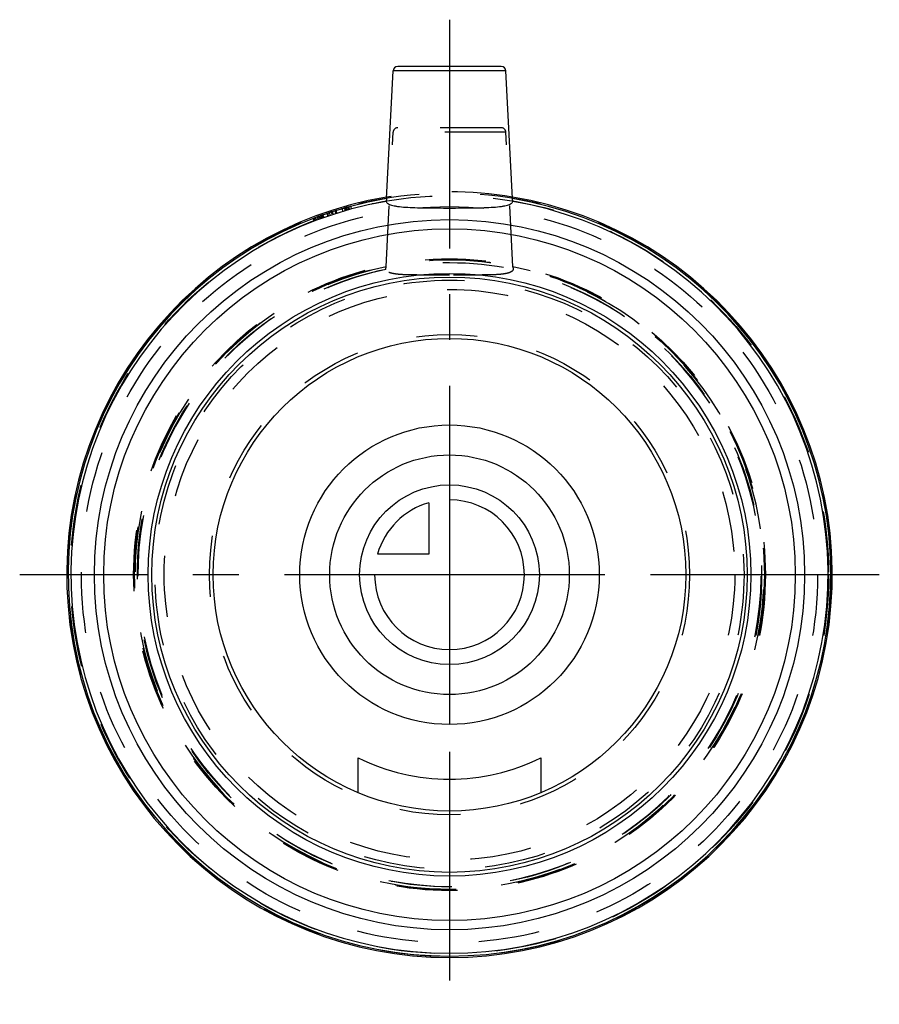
# Model space of a CAD drawing. Header units: millimetres. Extents: x 454 to 546, y 447 to 553.
import ezdxf

# ---------------------------------------------------------------- set-up
doc = ezdxf.new("R2010")
doc.units = ezdxf.units.MM
doc.header["$LTSCALE"] = 65.185185
doc.linetypes.add('CENTER', pattern=[0.6, 0.375, -0.075, 0.075, -0.075])
doc.linetypes.add('HIDDEN', pattern=[0.2, 0.1, -0.1])
for name, color, linetype in [('KOERPER', 7, 'CONTINUOUS'), ('KONST.EL_MIT_GEO', 7, 'CONTINUOUS'), ('KURVEN', 7, 'CONTINUOUS'), ('L1', 7, 'CONTINUOUS')]:
    doc.layers.add(name, color=color, linetype=linetype)

msp = doc.modelspace()

# ---------------------------------------------------------------- linework, layer by layer
at = {"layer": 'KOERPER', "color": 7, "linetype": 'Continuous'}
for p, q in [((493.26, 533.49), (493.98, 547.13)), ((506.74, 533.49), (506.02, 547.13))]:
    msp.add_line(p, q, dxfattribs=at)
at = {"layer": 'KOERPER', "color": 8, "linetype": 'HIDDEN'}
for p, q in [((493.22, 526.21), (493.98, 540.58)), ((506.78, 526.21), (506.02, 540.58))]:
    msp.add_line(p, q, dxfattribs=at)
msp.add_circle((500, 493.3), 33.75, dxfattribs=at)
at = {"layer": 'KOERPER', "color": 7, "linetype": 'Continuous'}
for radius, start, end in [(40.9, 99.4731, 80.5269), (40.75, 99.5206, 80.4794), (40.45, 99.6069, 80.3931)]:
    msp.add_arc((500, 493.3), radius, start, end, dxfattribs=at)
at = {"layer": 'KOERPER', "color": 8, "linetype": 'HIDDEN'}
for radius, start, end in [(40.9, 80.5269, 99.4731), (33.6, 101.6387, 78.3613), (33.3, 101.7634, 78.2366)]:
    msp.add_arc((500, 493.3), radius, start, end, dxfattribs=at)
at = {"layer": 'KOERPER', "color": 7, "linetype": 'Continuous'}
for points, knots in [([(493.26, 533.49), (493.26, 533.42), (493.25, 533.33), (493.25, 533.23), (493.25, 533.2), (493.25, 533.19)], [0, 0, 0, 0, 0.645345, 0.874784, 1, 1, 1, 1]), ([(506.75, 533.19), (506.75, 533.2), (506.75, 533.23), (506.75, 533.33), (506.74, 533.42), (506.74, 533.49)], [0, 0, 0, 0, 0.12521, 0.354631, 1, 1, 1, 1]), ([(493.25, 533.19), (493.25, 533.14), (493.29, 533.05), (493.41, 532.95), (493.59, 532.85), (493.82, 532.77), (494.11, 532.71), (494.6, 532.62), (495.34, 532.56), (496.34, 532.51), (497.48, 532.49), (498.72, 532.48), (499.57, 532.48), (500, 532.48)], [0, 0, 0, 0, 0.018371, 0.040395, 0.068486, 0.103729, 0.146498, 0.196772, 0.318625, 0.465569, 0.632319, 0.812686, 1, 1, 1, 1]), ([(500, 532.48), (500.43, 532.48), (501.28, 532.48), (502.52, 532.49), (503.66, 532.51), (504.66, 532.56), (505.4, 532.62), (505.89, 532.71), (506.18, 532.77), (506.41, 532.85), (506.59, 532.95), (506.71, 533.05), (506.75, 533.14), (506.75, 533.19)], [0, 0, 0, 0, 0.187314, 0.367681, 0.534432, 0.681375, 0.803229, 0.853502, 0.896271, 0.931514, 0.959605, 0.981629, 1, 1, 1, 1])]:
    msp.add_open_spline(points, degree=3, knots=knots, dxfattribs=at)
at = {"layer": 'KOERPER', "color": 8, "linetype": 'HIDDEN'}
for points, knots in [([(493.21, 525.9), (493.21, 525.92), (493.21, 525.95), (493.21, 526.05), (493.22, 526.14), (493.22, 526.21)], [0, 0, 0, 0, 0.125702, 0.355832, 1, 1, 1, 1]), ([(506.78, 526.21), (506.78, 526.14), (506.79, 526.05), (506.79, 525.95), (506.79, 525.92), (506.79, 525.9)], [0, 0, 0, 0, 0.644143, 0.874292, 1, 1, 1, 1]), ([(500, 525.32), (499.57, 525.32), (498.71, 525.32), (497.47, 525.32), (496.32, 525.32), (495.31, 525.34), (494.57, 525.38), (494.08, 525.45), (493.79, 525.51), (493.55, 525.58), (493.38, 525.67), (493.25, 525.77), (493.22, 525.86), (493.21, 525.9)], [0, 0, 0, 0, 0.187548, 0.368166, 0.535188, 0.68238, 0.804346, 0.854572, 0.897202, 0.932211, 0.959997, 0.981731, 1, 1, 1, 1]), ([(506.79, 525.9), (506.78, 525.86), (506.75, 525.77), (506.62, 525.67), (506.45, 525.58), (506.21, 525.51), (505.92, 525.45), (505.43, 525.38), (504.69, 525.34), (503.68, 525.32), (502.53, 525.32), (501.29, 525.32), (500.43, 525.32), (500, 525.32)], [0, 0, 0, 0, 0.018269, 0.040003, 0.067787, 0.102792, 0.145417, 0.19564, 0.317602, 0.464795, 0.631822, 0.812447, 1, 1, 1, 1])]:
    msp.add_open_spline(points, degree=3, knots=knots, dxfattribs=at)
at = {"layer": 'KONST.EL_MIT_GEO', "color": 7, "linetype": 'Continuous'}
for p, q in [((506.02, 547.13), (493.98, 547.13)), ((505.53, 547.6), (494.47, 547.6)), ((490.25, 470.01), (490.25, 473.73)), ((509.75, 473.73), (509.75, 470.01))]:
    msp.add_line(p, q, dxfattribs=at)
at = {"layer": 'KONST.EL_MIT_GEO', "color": 8, "linetype": 'HIDDEN'}
for p, q in [((505.53, 541.05), (494.47, 541.05)), ((506.02, 540.58), (493.98, 540.58)), ((488.6, 532.16), (488.52, 532.45)), ((488.87, 532.24), (488.78, 532.53)), ((488.88, 532.24), (488.79, 532.53)), ((488.98, 532.27), (488.9, 532.56)), ((489.06, 532.29), (488.98, 532.58)), ((489.09, 532.3), (489.01, 532.59)), ((489.24, 532.35), (489.16, 532.63)), ((489.25, 532.35), (489.17, 532.64)), ((489.3, 532.36), (489.22, 532.65)), ((489.52, 532.42), (489.44, 532.71)), ((485.41, 531.4), (485.52, 531.12)), ((485.62, 531.16), (485.52, 531.44)), ((485.73, 531.2), (485.62, 531.48)), ((485.64, 531.49), (485.74, 531.21)), ((485.78, 531.22), (485.68, 531.5)), ((485.96, 531.29), (485.86, 531.57)), ((486.11, 531.35), (486.01, 531.63)), ((486.19, 531.37), (486.09, 531.66)), ((486.21, 531.38), (486.11, 531.66)), ((486.35, 531.43), (486.25, 531.71)), ((486.41, 531.45), (486.31, 531.74)), ((486.43, 531.46), (486.33, 531.74)), ((486.54, 531.5), (486.44, 531.78)), ((486.58, 531.51), (486.48, 531.79)), ((487.01, 531.66), (486.92, 531.95)), ((487.05, 531.67), (486.96, 531.96)), ((487.08, 531.68), (486.99, 531.97)), ((487.24, 531.74), (487.15, 532.02)), ((487.47, 531.81), (487.37, 532.1)), ((487.55, 531.84), (487.45, 532.12)), ((487.58, 531.85), (487.49, 532.13)), ((487.86, 531.94), (487.77, 532.22)), ((487.96, 531.97), (487.87, 532.25)), ((487.97, 531.97), (487.88, 532.26))]:
    msp.add_line(p, q, dxfattribs=at)
for radius in [40.8, 40.5, 39.33, 33.65, 33.64, 33.35, 31.47, 30.48, 25.65]:
    msp.add_circle((500, 493.3), radius, dxfattribs=at)
at = {"layer": 'KONST.EL_MIT_GEO', "color": 7, "linetype": 'Continuous'}
for radius in [37.94, 36.95, 32.2, 31.8, 25.25]:
    msp.add_circle((500, 493.3), radius, dxfattribs=at)
for centre, radius, start, end in [((494.47, 547.1), 0.5, 90, 177), ((505.53, 547.1), 0.5, 3, 90), ((500, 493.45), 22, 243.6929, 296.3071)]:
    msp.add_arc(centre, radius, start, end, dxfattribs=at)
at = {"layer": 'KONST.EL_MIT_GEO', "color": 8, "linetype": 'HIDDEN'}
for centre, start, end in [((494.47, 540.55), 90, 177), ((505.53, 540.55), 3, 90)]:
    msp.add_arc(centre, 0.5, start, end, dxfattribs=at)
at = {"layer": 'KURVEN', "color": 40, "linetype": 'Continuous'}
for p, q in [((500, 509.3), (500, 477.3)), ((497.8, 500.99), (497.8, 495.5)), ((497.8, 495.5), (492.31, 495.5)), ((516, 493.3), (484, 493.3))]:
    msp.add_line(p, q, dxfattribs=at)
for radius in [16, 12.8, 9.6]:
    msp.add_circle((500, 493.3), radius, dxfattribs=at)
for start, end in [(180, 90), (105.962, 164.038)]:
    msp.add_arc((500, 493.3), 8, start, end, dxfattribs=at)
at = {"layer": 'L1', "color": 2, "linetype": 'CENTER'}
for p, q in [((500, 552.6), (500, 447.4)), ((545.92, 493.3), (454.08, 493.3))]:
    msp.add_line(p, q, dxfattribs=at)

doc.saveas('drawing.dxf')
